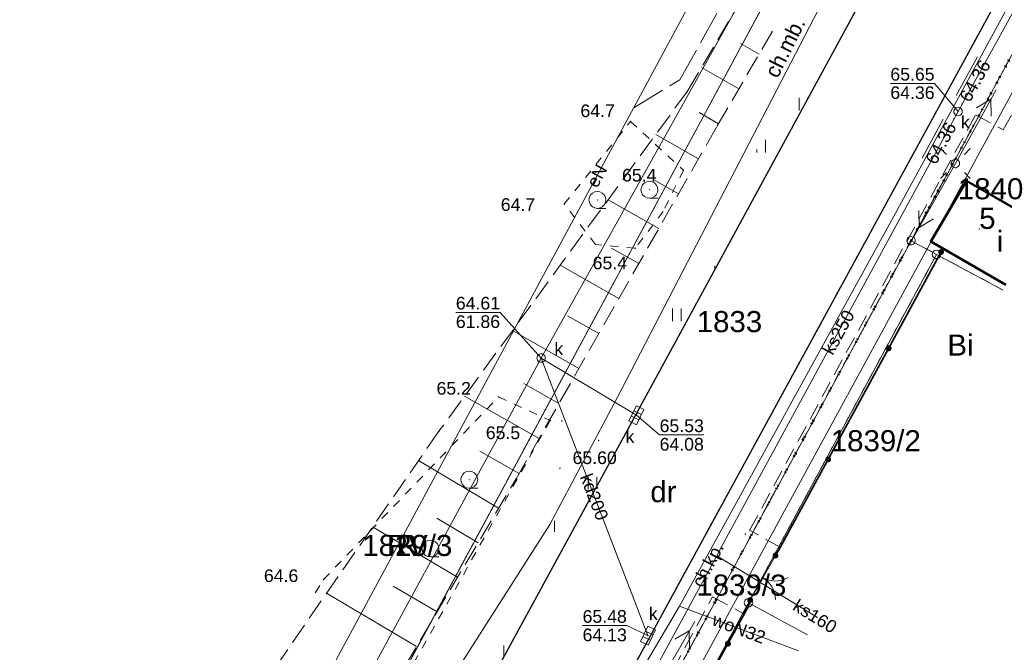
# Model space of a CAD drawing. Extents: x 6420891 to 6421372, y 5789686 to 5790696.
# Tile 20 of 48: x 6421139 to 6421197, y 5790188 to 5790225. Entities that reach past the tile are written whole.
import ezdxf
from ezdxf.enums import TextEntityAlignment as Align

# ---------------------------------------------------------------- set-up
doc = ezdxf.new("R2010")
doc.units = 0
doc.header["$PDSIZE"] = 0.75
for name, pattern in [('KROPK2', [2, 0, -2]), ('PRZER1-1', [2, 1, -1]), ('PRZER2-1', [3, 2, -1]), ('PRZER2_5-1', [3.5, 2.5, -1]), ('PRZER3-1', [4, 3, -1]), ('PRZER4-1', [5, 4, -1])]:
    doc.linetypes.add(name, pattern=pattern)
doc.layers.get('0').update_dxf_attribs({"linetype": 'CONTINUOUS', "lineweight": 13})
for name, color, linetype, lineweight in [('GEPADR', 7, 'CONTINUOUS', 18), ('GEPADR_O', 7, 'CONTINUOUS', 18), ('GEPPGD', 7, 'CONTINUOUS', 18), ('GESBZO', 7, 'CONTINUOUS', 50), ('GESBZO_O', 7, 'CONTINUOUS', 50), ('GESDZI', 7, 'CONTINUOUS', 18), ('GESDZI_O', 7, 'CONTINUOUS', 18), ('GESJAE', 7, 'KROPK2', 50), ('GSLKBR', 7, 'CONTINUOUS', 18), ('GSLKOG', 7, 'CONTINUOUS', 35), ('GSLKRW', 7, 'CONTINUOUS', 25), ('GSPWPN', 7, 'CONTINUOUS', 13), ('GSPWPN_O', 7, 'CONTINUOUS', 13), ('GSPWPS', 7, 'CONTINUOUS', 13), ('GSPWPS_O', 7, 'CONTINUOUS', 13), ('GSSKOA', 7, 'PRZER3-1', 18), ('GSSKOD', 7, 'PRZER2-1', 18), ('GSSKOD_O', 7, 'PRZER2-1', 18), ('GSSUTR', 7, 'PRZER2-1', 18), ('GSSZSN', 7, 'PRZER2-1', 18), ('GTGTXT_O', 7, 'CONTINUOUS', 18)]:
    doc.layers.add(name, color=color, linetype=linetype, lineweight=lineweight)
for name, color, linetype, lineweight, true_color in [('GESKKL', 7, 'PRZER3-1', 18, 0x24bc24), ('GESKKL_O', 7, 'PRZER3-1', 18, 0x24bc24), ('GESUZY', 7, 'PRZER1-1', 18, 0x008000), ('GESUZY_O', 7, 'PRZER1-1', 18, 0x008000), ('GSLGRA', 7, 'PRZER1-1', 18, 0x0a0909), ('GSSLZK', 7, 'CONTINUOUS', 18, 0x0a0909), ('GULENN', 1, 'CONTINUOUS', 18, 0xff0000), ('GULENN_O', 1, 'CONTINUOUS', 18, 0xff0000), ('GULGSP', 7, 'CONTINUOUS', 18, 0xbfbf00), ('GULKDP', 7, 'CONTINUOUS', 18, 0x803300), ('GULKDP_O', 7, 'CONTINUOUS', 18, 0x803300), ('GULKSP', 7, 'CONTINUOUS', 18, 0x803300), ('GULKSP_O', 7, 'CONTINUOUS', 18, 0x803300), ('GULTPR', 7, 'CONTINUOUS', 18, 0xff9100), ('GULWOP', 5, 'CONTINUOUS', 18, 0x0000ff), ('GULWOP_O', 5, 'CONTINUOUS', 18, 0x0000ff), ('GUPISL', 7, 'CONTINUOUS', 18, 0x0a0909), ('GUPKKS', 7, 'CONTINUOUS', 18, 0x803300), ('GUPKKS_O', 7, 'CONTINUOUS', 18, 0x0a0909), ('GUPKSD', 7, 'CONTINUOUS', 18, 0x803300), ('GUPKSD_O', 7, 'CONTINUOUS', 18, 0x803300), ('GUPKSH', 7, 'CONTINUOUS', 5, 0x803300), ('GUPKSH_O', 7, 'CONTINUOUS', 5, 0x803300), ('GZLENN', 1, 'PRZER4-1', 18, 0xff0000)]:
    doc.layers.add(name, color=color, linetype=linetype, lineweight=lineweight, true_color=true_color)
doc.styles.add('GEO-INFO', font='Arial')

# ---------------------------------------------------------------- blocks, each defined once
blk = doc.blocks.new('SUPE04_1')
at = {"color": 0}
for points in [[(0, 0), (10, 0)], [(6.982163, 1), (8.714214, 0), (6.982163, -1)]]:
    blk.add_lwpolyline(points, dxfattribs=at)
blk = doc.blocks.new('SUSM01_01')
at = {"color": 0}
for points in [[(-0.353553, 0.353553), (-0.212132, 0.212132)], [(0.353553, 0.353553), (0.212132, 0.212132)], [(-0.353553, -0.353553), (-0.212132, -0.212132)], [(0.353553, -0.353553), (0.212132, -0.212132)]]:
    blk.add_lwpolyline(points, dxfattribs=at)
blk.add_lwpolyline([(0, 0.1), (0.034202, 0.093969), (0.064279, 0.076604), (0.086603, 0.05), (0.096593, 0.025882), (0.1, 0), (0.096593, -0.025882), (0.086603, -0.05), (0.068017, -0.073305), (0.043388, -0.090097), (0.014904, -0.098883), (-0.014904, -0.098883), (-0.043388, -0.090097), (-0.068017, -0.073305), (-0.086603, -0.05), (-0.097493, -0.022252), (-0.09972, 0.007473), (-0.093087, 0.036534), (-0.078183, 0.062349), (-0.056332, 0.082624), (-0.029476, 0.095557)], close=True, dxfattribs=at)
blk = doc.blocks.new('OKRAG_PELNY')
at = {"color": 0}
blk.add_lwpolyline([(0, 0.5), (0.12941, 0.482963), (0.25, 0.433013), (0.353553, 0.353553), (0.433013, 0.25), (0.482963, 0.12941), (0.5, 0), (0.482963, -0.12941), (0.433013, -0.25), (0.353553, -0.353553), (0.25, -0.433013), (0.12941, -0.482963), (0, -0.5), (-0.12941, -0.482963), (-0.25, -0.433013), (-0.353553, -0.353553), (-0.433013, -0.25), (-0.482963, -0.12941), (-0.5, 0), (-0.482963, 0.12941), (-0.433013, 0.25), (-0.353553, 0.353553), (-0.25, 0.433013), (-0.12941, 0.482963)], close=True, dxfattribs=at)
blk = doc.blocks.new('SUUS05')
at = {"color": 0}
blk.add_lwpolyline([(0.5, -0.25), (-0.5, -0.25), (-0.5, 0.25), (0.5, 0.25)], close=True, dxfattribs=at)
for points in [[(-0.175, -0.25), (-0.175, 0.25)], [(0.175, -0.25), (0.175, 0.25)]]:
    blk.add_lwpolyline(points, dxfattribs=at)
blk = doc.blocks.new('KOLO')
blk.add_hatch(color=0).paths.add_polyline_path([(-0.5, 0), (-0.482963, -0.12941), (-0.433013, -0.25), (-0.353553, -0.353553), (-0.25, -0.433013), (-0.12941, -0.482963), (0, -0.5), (0.12941, -0.482963), (0.25, -0.433013), (0.353553, -0.353553), (0.433013, -0.25), (0.482963, -0.12941), (0.5, 0), (0.482963, 0.12941), (0.433013, 0.25), (0.353553, 0.353553), (0.25, 0.433013), (0.12941, 0.482963), (0, 0.5), (-0.12941, 0.482963), (-0.25, 0.433013), (-0.353553, 0.353553), (-0.433013, 0.25), (-0.482963, 0.12941)])
blk = doc.blocks.new('POINT')
at = {"color": 0}
blk.add_point((0, 0), dxfattribs=at)
blk = doc.blocks.new('SPKRZ')
at = {"color": 0}
blk.add_lwpolyline([(0, 0.5), (0.154508, 0.475528), (0.293893, 0.404508), (0.404508, 0.293893), (0.475528, 0.154508), (0.5, 0), (0.475528, -0.154508), (0.404508, -0.293893), (0.293893, -0.404508), (0.154508, -0.475528), (0, -0.5), (-0.154508, -0.475528), (-0.293893, -0.404508), (-0.404508, -0.293893), (-0.475528, -0.154508), (-0.5, 0), (-0.475528, 0.154508), (-0.404508, 0.293893), (-0.293893, 0.404508), (-0.154508, 0.475528)], close=True, dxfattribs=at)
blk.add_lwpolyline([(0, -0.5), (0.5, -0.5)], dxfattribs=at)
blk = doc.blocks.new('SLBRA')
at = {"color": 0}
for points in [[(1.732051, 1), (1.414214, 0.585786), (1, 0.267949), (0.517638, 0.068148), (0, 0)], [(0, 0), (0.517638, -0.068148), (1, -0.267949), (1.414214, -0.585786), (1.732051, -1)]]:
    blk.add_lwpolyline(points, dxfattribs=at)
blk = doc.blocks.new('EPPGS')
at = {"color": 0}
blk.add_lwpolyline([(0, 0.5), (0.154508, 0.475528), (0.293893, 0.404508), (0.404508, 0.293893), (0.475528, 0.154508), (0.5, 0), (0.475528, -0.154508), (0.404508, -0.293893), (0.293893, -0.404508), (0.154508, -0.475528), (0, -0.5), (-0.154508, -0.475528), (-0.293893, -0.404508), (-0.404508, -0.293893), (-0.475528, -0.154508), (-0.5, 0), (-0.475528, 0.154508), (-0.404508, 0.293893), (-0.293893, 0.404508), (-0.154508, 0.475528)], close=True, dxfattribs=at)

msp = doc.modelspace()

# ---------------------------------------------------------------- hatches: boundary and pattern name
at = {"layer": 'GSSUTR', "linetype": 'Continuous', "lineweight": 18}
h = msp.add_hatch(dxfattribs=at)
h.set_pattern_fill('PTTU04', color=256, scale=0.5, style=0)
h.set_pattern_definition([(90, (6420000, 5790000), (-2.5, 2.5), [0.75, -4.25]), (90, (6420000.5, 5790000), (-2.5, 2.5), [0.75, -4.25])])
h.paths.add_polyline_path([(6421195.33, 5790241.06), (6421187.24, 5790226.38), (6421166.8, 5790188.85), (6421162.31, 5790180.53), (6421151.84, 5790161.43), (6421135.31, 5790131.14), (6421111.63, 5790087.6), (6421112.792, 5790087.174), (6421117.94, 5790096.62), (6421135.48, 5790128.74), (6421161.89, 5790177.28), (6421179.4, 5790209.44), (6421195.82, 5790239.68), (6421195.956, 5790240.14)], flags=0)

# ---------------------------------------------------------------- linework, layer by layer
at = {"layer": 'GESBZO', "linetype": 'Continuous', "lineweight": 50, "elevation": 10.26}
msp.add_lwpolyline([(6421197.269, 5790209.647), (6421192.81, 5790212.23), (6421194.93, 5790215.83), (6421199.329, 5790213.281)], dxfattribs=at)
at = {"layer": 'GESDZI', "linetype": 'Continuous', "lineweight": 18, "elevation": 10.3}
for points in [[(6421053.401, 5789987.081), (6421135.099, 5790137.509), (6421193, 5790245.044), (6421201.527, 5790260.879), (6421217.561, 5790290.636), (6421225.304, 5790305.003), (6421234.175, 5790321.466), (6421250.461, 5790351.689), (6421268.488, 5790385.143), (6421281.439, 5790412.047)], [(6421295.345, 5790400.451), (6421276.767, 5790366.771), (6421264.369, 5790344.293), (6421258.704, 5790334.023), (6421245.798, 5790310.625), (6421235.333, 5790291.653), (6421198.322, 5790224.595), (6421191.638, 5790212.271), (6421170.006, 5790172.381), (6421152.501, 5790140.103), (6421144.593, 5790125.52), (6421127.675, 5790094.324), (6421121.732, 5790083.312), (6421117.02, 5790074.678)], [(6421193, 5790245.044), (6421135.099, 5790137.509), (6421130.542, 5790144.433)], [(6421191.638, 5790212.271), (6421198.322, 5790224.595), (6421199.942, 5790214.361)], [(6421197.094, 5790209.34), (6421193.152, 5790211.458), (6421191.638, 5790212.271)], [(6421182.003, 5790190.792), (6421193.152, 5790211.458), (6421197.094, 5790209.34)], [(6421171.619, 5790171.543), (6421182.003, 5790190.792), (6421185.503, 5790188.897)], [(6421185.503, 5790188.897), (6421182.003, 5790190.792)]]:
    msp.add_lwpolyline(points, dxfattribs=at)
msp.add_lwpolyline([(6421170.006, 5790172.381), (6421191.638, 5790212.271), (6421193.152, 5790211.458), (6421182.003, 5790190.792), (6421171.619, 5790171.543)], close=True, dxfattribs=at)
at = {"layer": 'GESJAE', "linetype": 'KROPK2', "lineweight": 50, "ltscale": 0.5, "elevation": 10.3}
for points in [[(6421072.204, 5789979.193), (6421068.88, 5789980.499), (6421065.346, 5789979.256), (6421069.455, 5789986.717), (6421070.646, 5789988.917), (6421077.543, 5790001.653), (6421086.476, 5790018.114), (6421117.02, 5790074.678), (6421121.732, 5790083.312), (6421127.675, 5790094.324), (6421144.593, 5790125.52), (6421152.501, 5790140.103), (6421170.006, 5790172.381), (6421191.638, 5790212.271), (6421198.322, 5790224.595), (6421235.333, 5790291.653), (6421245.798, 5790310.625), (6421258.704, 5790334.023), (6421264.369, 5790344.293), (6421276.767, 5790366.771), (6421295.345, 5790400.451)], [(6421295.345, 5790400.451), (6421276.767, 5790366.771), (6421264.369, 5790344.293), (6421258.704, 5790334.023), (6421245.798, 5790310.625), (6421235.333, 5790291.653), (6421198.322, 5790224.595), (6421191.638, 5790212.271), (6421170.006, 5790172.381), (6421152.501, 5790140.103), (6421144.593, 5790125.52), (6421127.675, 5790094.324), (6421121.732, 5790083.312), (6421117.02, 5790074.678)]]:
    msp.add_lwpolyline(points, dxfattribs=at)
at = {"layer": 'GESKKL', "linetype": 'PRZER3-1', "lineweight": 18, "ltscale": 0.5, "elevation": 10.16}
msp.add_lwpolyline([(6421193, 5790245.044), (6421135.099, 5790137.509), (6421130.542, 5790144.433)], dxfattribs=at)
at = {"layer": 'GESUZY', "linetype": 'PRZER1-1', "lineweight": 18, "ltscale": 0.5, "elevation": 10.18}
for points in [[(6421053.401, 5789987.081), (6421135.099, 5790137.509), (6421193, 5790245.044), (6421201.527, 5790260.879), (6421217.561, 5790290.636), (6421225.304, 5790305.003), (6421234.175, 5790321.466), (6421250.461, 5790351.689), (6421268.488, 5790385.143), (6421281.439, 5790412.047)], [(6421295.345, 5790400.451), (6421276.767, 5790366.771), (6421264.369, 5790344.293), (6421258.704, 5790334.023), (6421245.798, 5790310.625), (6421235.333, 5790291.653), (6421198.322, 5790224.595), (6421191.638, 5790212.271), (6421170.006, 5790172.381), (6421152.501, 5790140.103), (6421144.593, 5790125.52), (6421127.675, 5790094.324), (6421121.732, 5790083.312), (6421117.02, 5790074.678)], [(6421193, 5790245.044), (6421135.099, 5790137.509), (6421130.542, 5790144.433)], [(6421191.638, 5790212.271), (6421198.322, 5790224.595), (6421199.942, 5790214.361)], [(6421197.094, 5790209.34), (6421193.152, 5790211.458), (6421191.638, 5790212.271)], [(6421138.984, 5790089.803), (6421137.091, 5790089.325), (6421127.675, 5790094.324), (6421144.593, 5790125.52), (6421152.501, 5790140.103), (6421153.827, 5790139.387), (6421162.916, 5790155.815), (6421171.619, 5790171.543), (6421182.003, 5790190.792), (6421193.152, 5790211.458), (6421197.094, 5790209.34)]]:
    msp.add_lwpolyline(points, dxfattribs=at)
msp.add_lwpolyline([(6421171.619, 5790171.543), (6421162.916, 5790155.815), (6421153.827, 5790139.387), (6421152.501, 5790140.103), (6421170.006, 5790172.381), (6421191.638, 5790212.271), (6421193.152, 5790211.458), (6421182.003, 5790190.792)], close=True, dxfattribs=at)
at = {"layer": 'GSLGRA', "linetype": 'PRZER1-1', "lineweight": 18, "ltscale": 0.5, "elevation": 10.3}
msp.add_lwpolyline([(6421175.01, 5790219.35), (6421178.14, 5790216.45), (6421176.95, 5790214.01), (6421175.29, 5790211.82), (6421172.93, 5790212.04), (6421171.08, 5790214.45)], close=True, dxfattribs=at)
for points in [[(6421167.18, 5790203), (6421170.24, 5790201.61), (6421152.03, 5790169.2), (6421149.58, 5790173.02), (6421152.147, 5790183.804)], [(6421156.308, 5790191.387), (6421156.81, 5790192.17), (6421167.18, 5790203)]]:
    msp.add_lwpolyline(points, dxfattribs=at)
at = {"layer": 'GSLKBR', "linetype": 'Continuous', "lineweight": 18, "elevation": 10.18}
msp.add_lwpolyline([(6421182.1, 5790190.95), (6421183.6, 5790193.59)], dxfattribs=at)
at = {"layer": 'GSLKOG', "linetype": 'Continuous', "lineweight": 35, "elevation": 10.18}
for points in [[(6421183.6, 5790193.59), (6421183.79, 5790193.9), (6421193.42, 5790211.6)], [(6421179.38, 5790185.81), (6421182.01, 5790190.59), (6421182.1, 5790190.95)]]:
    msp.add_lwpolyline(points, dxfattribs=at)
at = {"layer": 'GSLKRW', "linetype": 'Continuous', "lineweight": 25, "elevation": 10.18}
for points in [[(6421230.03, 5790283.3), (6421229.52, 5790283.47), (6421228.7, 5790283.57), (6421227.7, 5790283.22), (6421227.27, 5790282.72), (6421226.52, 5790281.35), (6421212.21, 5790255.02), (6421195.63, 5790224.52), (6421169.98, 5790177.46), (6421153.49, 5790147.21), (6421138.26, 5790119.24), (6421127.32, 5790099.14), (6421126.44, 5790097.51), (6421125.93, 5790095.94)], [(6421195.82, 5790239.68), (6421179.4, 5790209.44), (6421161.89, 5790177.28), (6421135.48, 5790128.74), (6421117.94, 5790096.62), (6421100.38, 5790064.4), (6421082.56, 5790031.74), (6421065.53, 5790000.47), (6421053.05, 5789977.59), (6421041.12, 5789955.61), (6421023.81, 5789923.78), (6421007.52, 5789893.64), (6420990.23, 5789861.75), (6420974.45, 5789832.6), (6420956.81, 5789800.07), (6420945.16, 5789778.57), (6420944.15, 5789776.96), (6420943.3, 5789775.21), (6420933.6, 5789757.81)]]:
    msp.add_lwpolyline(points, dxfattribs=at)
at = {"layer": 'GSSKOA', "linetype": 'PRZER3-1', "lineweight": 18, "ltscale": 0.5, "elevation": 10.18}
for points in [[(6421287.887, 5790406.671), (6421285.61, 5790402.9), (6421271.55, 5790378.66), (6421255.57, 5790349.51), (6421237.08, 5790315.5), (6421218.82, 5790281.91), (6421205.78, 5790258.08), (6421195.82, 5790239.68), (6421179.4, 5790209.44), (6421161.89, 5790177.28), (6421135.48, 5790128.74), (6421117.94, 5790096.62), (6421100.38, 5790064.4)], [(6421125.93, 5790095.94), (6421126.44, 5790097.51), (6421127.32, 5790099.14), (6421138.26, 5790119.24), (6421153.49, 5790147.21), (6421169.98, 5790177.46), (6421195.63, 5790224.52), (6421212.21, 5790255.02), (6421226.52, 5790281.35), (6421227.27, 5790282.72), (6421235.23, 5790296.97), (6421236.2, 5790299.18), (6421255.89, 5790335.4), (6421269.15, 5790359.75), (6421278.45, 5790376.57), (6421291.47, 5790399.12), (6421293.33, 5790402.132)]]:
    msp.add_lwpolyline(points, dxfattribs=at)
at = {"layer": 'GSSKOD', "linetype": 'PRZER2-1', "lineweight": 18, "ltscale": 0.5, "elevation": 10.18}
for points in [[(6421233.16, 5790256.01), (6421223.41, 5790260.65), (6421218.75, 5790262.49), (6421228.55, 5790280.53), (6421230.03, 5790283.3), (6421229.52, 5790283.47), (6421228.7, 5790283.57), (6421227.7, 5790283.22), (6421227.27, 5790282.72), (6421226.52, 5790281.35), (6421212.21, 5790255.02), (6421195.63, 5790224.52), (6421169.98, 5790177.46), (6421153.49, 5790147.21), (6421138.26, 5790119.24), (6421127.32, 5790099.14), (6421126.44, 5790097.51), (6421125.93, 5790095.94)], [(6421177.52, 5790186.79), (6421179.87, 5790191.14), (6421181.69, 5790190.16), (6421183.88, 5790194.08), (6421182.07, 5790195.09), (6421195.46, 5790219.73), (6421197.11, 5790218.84), (6421199.28, 5790222.78)]]:
    msp.add_lwpolyline(points, dxfattribs=at)
at = {"layer": 'GSSLZK', "linetype": 'PRZER2-1', "lineweight": 18, "ltscale": 0.5, "elevation": 10.06}
for points in [[(6421176.126, 5790215.305), (6421176.116, 5790215.285), (6421176.136, 5790215.285)], [(6421173.041, 5790214.7), (6421173.031, 5790214.68), (6421173.051, 5790214.68)], [(6421165.445, 5790198.103), (6421165.435, 5790198.083), (6421165.455, 5790198.083)], [(6421163.142, 5790194.016), (6421163.132, 5790193.996), (6421163.152, 5790193.996)]]:
    msp.add_lwpolyline(points, close=True, dxfattribs=at)
at = {"layer": 'GSSZSN', "linetype": 'PRZER2_5-1', "lineweight": 18, "ltscale": 0.5, "elevation": 10.14}
for points in [[(6421185.64, 5790228.75), (6421183.503, 5790229.782), (6421178.38, 5790221.14), (6421163.65, 5790200.97), (6421153.644, 5790186.532)], [(6421132.829, 5790148.601), (6421133.52, 5790148.5), (6421143.3, 5790153.11), (6421157.18, 5790179.52), (6421168.22, 5790198.15), (6421180.15, 5790219.08), (6421183.634, 5790225.071)]]:
    msp.add_lwpolyline(points, dxfattribs=at)
at = {"layer": 'GSSZSN', "linetype": 'Continuous', "lineweight": 18, "elevation": 10.14, "flags": 128}
for points in [[(6421182.625, 5790223.336), (6421181.531, 5790223.973)], [(6421181.425, 5790221.272), (6421179.219, 5790222.555)], [(6421180.225, 5790219.208), (6421179.082, 5790219.873)], [(6421179.041, 5790217.134), (6421176.509, 5790218.578)], [(6421177.859, 5790215.06), (6421176.475, 5790215.849)], [(6421176.676, 5790212.986), (6421173.674, 5790214.697)], [(6421175.494, 5790210.911), (6421173.876, 5790211.834)], [(6421174.311, 5790208.837), (6421170.84, 5790210.816)], [(6421173.129, 5790206.762), (6421171.276, 5790207.819)], [(6421171.947, 5790204.688), (6421168.006, 5790206.934)], [(6421170.764, 5790202.614), (6421168.676, 5790203.804)], [(6421169.582, 5790200.539), (6421165.171, 5790203.053)], [(6421168.399, 5790198.465), (6421166.077, 5790199.789)], [(6421167.188, 5790196.408), (6421162.439, 5790199.222)], [(6421165.97, 5790194.354), (6421163.523, 5790195.804)], [(6421164.753, 5790192.299), (6421159.711, 5790195.287)], [(6421163.536, 5790190.245), (6421160.942, 5790191.782)], [(6421162.318, 5790188.191), (6421156.984, 5790191.352)]]:
    msp.add_lwpolyline(points, dxfattribs=at)
at = {"layer": 'GULENN', "linetype": 'Continuous', "lineweight": 18, "elevation": 10.18}
msp.add_lwpolyline([(6421178.045, 5790273.663), (6421191.893, 5790251.163), (6421154.137, 5790181.057), (6421141.147, 5790156.936), (6421156.627, 5790148.372), (6421156.14, 5790147.23)], dxfattribs=at)
at = {"layer": 'GULGSP', "linetype": 'Continuous', "lineweight": 18, "elevation": 10.18}
msp.add_lwpolyline([(6421221.235, 5790290.336), (6421220.493, 5790289.08), (6421218.468, 5790284.814), (6421209.51, 5790268.59), (6421207.103, 5790263.818), (6421204.248, 5790259.489), (6421196.183, 5790245.385), (6421174.219, 5790202.939), (6421170.23, 5790195.433), (6421162.021, 5790182.559), (6421161.42, 5790181.62), (6421157.03, 5790173.51), (6421155.304, 5790170.248), (6421145.799, 5790151.984), (6421144.645, 5790149.766), (6421118.422, 5790102.57), (6421107.41, 5790081.403)], dxfattribs=at)
at = {"layer": 'GULKDP', "linetype": 'Continuous', "lineweight": 18, "elevation": 10.18}
for points in [[(6421178.928, 5790274.339), (6421179.938, 5790272.511), (6421180.083, 5790272.248), (6421188.839, 5790256.405), (6421193.498, 5790247.975), (6421169.704, 5790205.308), (6421145.127, 5790160.035), (6421121.421, 5790115.006), (6421098.077, 5790072.171)], [(6421169.704, 5790205.308), (6421175.358, 5790201.914)], [(6421169.704, 5790205.308), (6421176.04, 5790188.841)]]:
    msp.add_lwpolyline(points, dxfattribs=at)
at = {"layer": 'GULKSP', "linetype": 'Continuous', "lineweight": 18, "elevation": 10.18}
for points in [[(6421234.422, 5790281.217), (6421234.089, 5790280.843), (6421218.525, 5790263.361), (6421218.192, 5790262.988), (6421217.951, 5790262.55), (6421204.232, 5790237.701), (6421194.668, 5790220.376), (6421194.426, 5790219.938), (6421194.188, 5790219.499), (6421180.447, 5790194.194), (6421180.13, 5790193.58), (6421174.55, 5790183.334), (6421174.312, 5790182.894), (6421174.069, 5790182.457), (6421167.92, 5790171.356), (6421159.66, 5790156.443), (6421159.252, 5790155.707), (6421147.066, 5790133.708), (6421146.824, 5790133.271)], [(6421180.13, 5790193.58), (6421186.084, 5790189.921)]]:
    msp.add_lwpolyline(points, dxfattribs=at)
at = {"layer": 'GULTPR', "linetype": 'Continuous', "lineweight": 18, "elevation": 10.18}
msp.add_lwpolyline([(6421229.801, 5790279.595), (6421229.329, 5790278.538), (6421210.364, 5790243.948), (6421210.215, 5790243.461), (6421209.933, 5790243.046), (6421209.473, 5790242.614), (6421208.769, 5790241.575), (6421208.198, 5790240.464), (6421175.187, 5790179.794), (6421174.395, 5790178.802), (6421173.868, 5790177.668), (6421135.059, 5790111.105), (6421134.909, 5790110.618), (6421134.672, 5790110.179), (6421134.529, 5790109.915), (6421134.024, 5790108.769)], dxfattribs=at)
at = {"layer": 'GULWOP', "linetype": 'Continuous', "lineweight": 18, "elevation": 10.18}
for points in [[(6421113.319, 5790073.592), (6421136.542, 5790115.5), (6421166.88, 5790171.89), (6421177.916, 5790190.588), (6421190.599, 5790213.681), (6421224.48, 5790275.95), (6421224.609, 5790276.585)], [(6421177.916, 5790190.588), (6421184.96, 5790187.939)]]:
    msp.add_lwpolyline(points, dxfattribs=at)
at = {"layer": 'GUPKSH_O', "linetype": 'Continuous', "lineweight": 9, "elevation": 10.8, "flags": 128}
for points in [[(6421194.313, 5790220.875), (6421195.579, 5790223.169)], [(6421190.413, 5790221.599), (6421193.034, 5790221.599), (6421194.426, 5790219.938)], [(6421190.413, 5790221.599), (6421193.034, 5790221.599)], [(6421192.295, 5790217.171), (6421193.546, 5790219.474)], [(6421164.649, 5790208.016), (6421167.269, 5790208.016), (6421169.704, 5790205.308)], [(6421164.649, 5790208.016), (6421167.269, 5790208.016)], [(6421179.352, 5790200.743), (6421176.731, 5790200.743), (6421175.358, 5790201.914)], [(6421176.731, 5790200.743), (6421179.352, 5790200.743)], [(6421172.164, 5790189.432), (6421174.785, 5790189.432), (6421176.04, 5790188.841)], [(6421172.164, 5790189.432), (6421174.785, 5790189.432)]]:
    msp.add_lwpolyline(points, dxfattribs=at)
at = {"layer": 'GZLENN', "linetype": 'PRZER4-1', "lineweight": 18, "ltscale": 0.5, "elevation": 10.18}
msp.add_lwpolyline([(6421175.193, 5790220.154), (6421177.94, 5790221.822), (6421191.437, 5790246.025), (6421190.438, 5790247.495), (6421190.556, 5790248.681)], dxfattribs=at)

# ---------------------------------------------------------------- block references
at = {"layer": 'GEPADR', "lineweight": 18}
msp.add_blockref('POINT', (6421195.681, 5790212.971, 10.28), dxfattribs=at)
at = {"layer": 'GEPPGD', "lineweight": 18, "xscale": 0.5, "yscale": 0.5}
for p in [(6421191.638, 5790212.271, 10.32), (6421193.152, 5790211.458, 10.32), (6421182.003, 5790190.792, 10.32)]:
    msp.add_blockref('EPPGS', p, dxfattribs=at)
at = {"layer": 'GSLKBR', "lineweight": 18, "xscale": 0.7499999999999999, "yscale": 0.7499999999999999, "rotation": 330.3955492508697}
msp.add_blockref('SLBRA', (6421182.85, 5790192.27, 10.18), dxfattribs=at)
at = {"layer": 'GSLKOG', "lineweight": 35, "xscale": 0.35, "yscale": 0.35}
for p in [(6421193.42, 5790211.6, 10.18), (6421190.31, 5790205.884, 10.18), (6421186.726, 5790199.296, 10.18), (6421183.6, 5790193.59, 10.18), (6421182.1, 5790190.95, 10.18), (6421180.784, 5790188.363, 10.18)]:
    msp.add_blockref('KOLO', p, dxfattribs=at)
at = {"layer": 'GSPWPN', "lineweight": 13, "xscale": 0.09, "yscale": 0.09}
for p in [(6421178.38, 5790221.14, 10.2), (6421175.01, 5790219.35, 10.2), (6421180.15, 5790219.08, 10.2), (6421178.14, 5790216.45, 10.2), (6421171.08, 5790214.45, 10.2), (6421175.29, 5790211.82, 10.2), (6421167.18, 5790203, 10.2), (6421170.24, 5790201.61, 10.2), (6421163.65, 5790200.97, 10.2), (6421168.22, 5790198.15, 10.2), (6421156.81, 5790192.17, 10.2)]:
    msp.add_blockref('KOLO', p, dxfattribs=at)
at = {"layer": 'GSPWPS', "lineweight": 13, "xscale": 0.09, "yscale": 0.09}
for p in [(6421175.41, 5790202.03, 10.2), (6421170.92, 5790201.57, 10.2), (6421173.12, 5790200.42, 10.2), (6421170.82, 5790198.77, 10.2), (6421181.81, 5790194.86, 10.2), (6421183.75, 5790193.86, 10.2)]:
    msp.add_blockref('KOLO', p, dxfattribs=at)
at = {"layer": 'GSSLZK', "lineweight": 18}
for p in [(6421176.126, 5790215.295, 10.06), (6421173.041, 5790214.69, 10.06), (6421165.445, 5790198.093, 10.06), (6421163.142, 5790194.006, 10.06)]:
    msp.add_blockref('SPKRZ', p, dxfattribs=at)
at = {"layer": 'GULENN', "lineweight": 18}
for p, xscale, yscale, rotation in [((6421194.27, 5790216.85, 10.18), 0.5, 0.5, 61.06425078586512), ((6421194.27, 5790216.85, 10.18), 0.5, 0.5, 240.3552647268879), ((6421176.337, 5790185.339, 10.18), 0.4999999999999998, 0.4999999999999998, 60.35526472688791)]:
    msp.add_blockref('SUPE04_1', p, dxfattribs=dict(at, xscale=xscale, yscale=yscale, rotation=rotation))
at = {"layer": 'GUPISL', "lineweight": 18, "xscale": 2.5, "yscale": 2.5}
msp.add_blockref('SUSM01_01', (6421194.27, 5790216.85, 10.24), dxfattribs=at)
at = {"layer": 'GUPKKS', "lineweight": 18}
for p, rotation in [((6421175.358, 5790201.914, 10.24), 243.680157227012), ((6421176.04, 5790188.841, 10.24), 244.0316387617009)]:
    msp.add_blockref('SUUS05', p, dxfattribs=dict(at, rotation=rotation))
at = {"layer": 'GUPKSD', "lineweight": 18, "xscale": 0.5, "yscale": 0.5}
for p in [(6421194.426, 5790219.938, 10.24), (6421169.704, 5790205.308, 10.24)]:
    msp.add_blockref('OKRAG_PELNY', p, dxfattribs=at)
at = {"layer": 'GUPKSH', "lineweight": 5, "xscale": 0.09, "yscale": 0.09}
for p in [(6421194.668, 5790220.376, 10.24), (6421194.188, 5790219.499, 10.24), (6421194.426, 5790219.938, 10.24), (6421169.704, 5790205.308, 10.24), (6421175.358, 5790201.914, 10.24), (6421176.04, 5790188.841, 10.24)]:
    msp.add_blockref('KOLO', p, dxfattribs=at)

# ---------------------------------------------------------------- texts
at = {"layer": 'GEPADR_O', "linetype": 'Continuous', "lineweight": 0, "style": 'GEO-INFO'}
msp.add_text('5', height=1.25, dxfattribs=at).set_placement((6421195.681, 5790212.971, 10.8))
at = {"layer": 'GESBZO_O', "linetype": 'Continuous', "lineweight": 0, "style": 'GEO-INFO'}
msp.add_text('i', height=1.25, dxfattribs=at).set_placement((6421196.91, 5790212.269, 10.8), align=Align.MIDDLE)
at = {"layer": 'GESDZI_O', "linetype": 'Continuous', "lineweight": 0, "style": 'GEO-INFO'}
for s, p in [('1840', (6421196.357, 5790215.354, 10.8)), ('1833', (6421180.873, 5790207.471, 10.8)), ('1839/3', (6421181.579, 5790191.864, 10.8))]:
    msp.add_text(s, height=1.25, dxfattribs=at).set_placement(p, align=Align.MIDDLE)
for s, p in [('1839/2', (6421189.549, 5790200.405, 10.8)), ('1829/3', (6421161.771, 5790194.193, 10.8))]:
    msp.add_text(s, height=1.25, dxfattribs=at).set_placement(p, align=Align.MIDDLE_CENTER)
at = {"layer": 'GESKKL_O', "linetype": 'Continuous', "lineweight": 0, "style": 'GEO-INFO'}
msp.add_text('RV', height=1.25, dxfattribs=at).set_placement((6421161.771, 5790194.193, 10.8), align=Align.MIDDLE_CENTER)
at = {"layer": 'GESUZY_O', "linetype": 'Continuous', "lineweight": 0, "style": 'GEO-INFO'}
for s, p in [('Bi', (6421194.57, 5790206.111, 10.8)), ('dr', (6421176.956, 5790197.404, 10.8))]:
    msp.add_text(s, height=1.25, dxfattribs=at).set_placement(p, align=Align.MIDDLE)
msp.add_text('R', height=1.25, dxfattribs=at).set_placement((6421161.771, 5790194.193, 10.8), align=Align.MIDDLE_CENTER)
at = {"layer": 'GSPWPN_O', "linetype": 'Continuous', "lineweight": 0, "style": 'GEO-INFO'}
for s, p in [('64.7', (6421172.037, 5790219.604, 10.8)), ('65.4', (6421174.502, 5790215.782, 10.8)), ('64.7', (6421167.314, 5790214.04, 10.8)), ('65.4', (6421172.76, 5790210.572, 10.8)), ('65.2', (6421163.505, 5790203.137, 10.8)), ('65.5', (6421166.426, 5790200.501, 10.8)), ('64.6', (6421153.268, 5790192.022, 10.8))]:
    msp.add_text(s, height=0.75, dxfattribs=at).set_placement(p)
at = {"layer": 'GSPWPS_O', "linetype": 'Continuous', "lineweight": 0, "style": 'GEO-INFO'}
msp.add_text('65.60', height=0.75, dxfattribs=at).set_placement((6421171.57, 5790199.02, 10.8))
at = {"layer": 'GSSKOD_O', "linetype": 'Continuous', "lineweight": 0, "style": 'GEO-INFO'}
msp.add_text('ch.kp.', height=0.75, rotation=62.08272, dxfattribs=at).set_placement((6421179.67, 5790193.004, 10.8), align=Align.MIDDLE)
at = {"layer": 'GTGTXT_O', "linetype": 'Continuous', "lineweight": 0, "style": 'GEO-INFO'}
msp.add_text('ch.mb.', height=0.9, rotation=63.55228, dxfattribs=at).set_placement((6421183.728, 5790221.85, 10.8))
at = {"layer": 'GULENN_O', "linetype": 'Continuous', "lineweight": 0, "style": 'GEO-INFO'}
msp.add_text('eN', height=0.75, rotation=61.69531, dxfattribs=at).set_placement((6421173.015, 5790216.11, 10.8), align=Align.MIDDLE)
at = {"layer": 'GULKDP_O', "linetype": 'Continuous', "lineweight": 0, "style": 'GEO-INFO'}
msp.add_text('kd200', height=0.75, rotation=291.04337, dxfattribs=at).set_placement((6421172.872, 5790197.074, 10.8), align=Align.MIDDLE)
at = {"layer": 'GULKSP_O', "linetype": 'Continuous', "lineweight": 0, "style": 'GEO-INFO'}
for s, rotation, p in [('ks250', 61.49819, (6421187.317, 5790206.846, 10.8)), ('ks160', 328.42544, (6421185.955, 5790190, 10.8))]:
    msp.add_text(s, height=0.75, rotation=rotation, dxfattribs=at).set_placement(p, align=Align.MIDDLE)
at = {"layer": 'GULWOP_O', "linetype": 'Continuous', "lineweight": 0, "style": 'GEO-INFO'}
msp.add_text('woN32', height=0.75, rotation=339.38882, dxfattribs=at).set_placement((6421181.438, 5790189.264, 10.8), align=Align.MIDDLE_CENTER)
at = {"layer": 'GUPKKS_O', "linetype": 'Continuous', "lineweight": 0, "style": 'GEO-INFO'}
for p in [(6421175.234, 5790200.272, 10.8), (6421176.617, 5790189.771, 10.8)]:
    msp.add_text('k', height=0.75, dxfattribs=at).set_placement(p, align=Align.RIGHT)
at = {"layer": 'GUPKSD_O', "linetype": 'Continuous', "lineweight": 0, "style": 'GEO-INFO'}
for p in [(6421195.119, 5790218.927, 10.8), (6421171.012, 5790205.48, 10.8)]:
    msp.add_text('k', height=0.75, dxfattribs=at).set_placement(p, align=Align.RIGHT)
at = {"layer": 'GUPKSH_O', "linetype": 'Continuous', "lineweight": 0, "style": 'GEO-INFO'}
for s, p in [('65.65', (6421190.413, 5790221.772)), ('64.36', (6421190.413, 5790220.677)), ('64.61', (6421164.649, 5790208.189)), ('61.86', (6421164.649, 5790207.094)), ('65.53', (6421176.731, 5790200.915)), ('64.08', (6421176.731, 5790199.82)), ('65.48', (6421172.164, 5790189.604)), ('64.13', (6421172.164, 5790188.509))]:
    msp.add_text(s, height=0.75, rotation=360, dxfattribs=at).set_placement(p)
for rotation, p in [(61.09846, (6421194.796, 5790220.608)), (61.49819, (6421192.78, 5790216.907))]:
    msp.add_text('64.36', height=0.75, rotation=rotation, dxfattribs=at).set_placement(p, align=Align.MIDDLE_LEFT)

doc.saveas('drawing.dxf')
